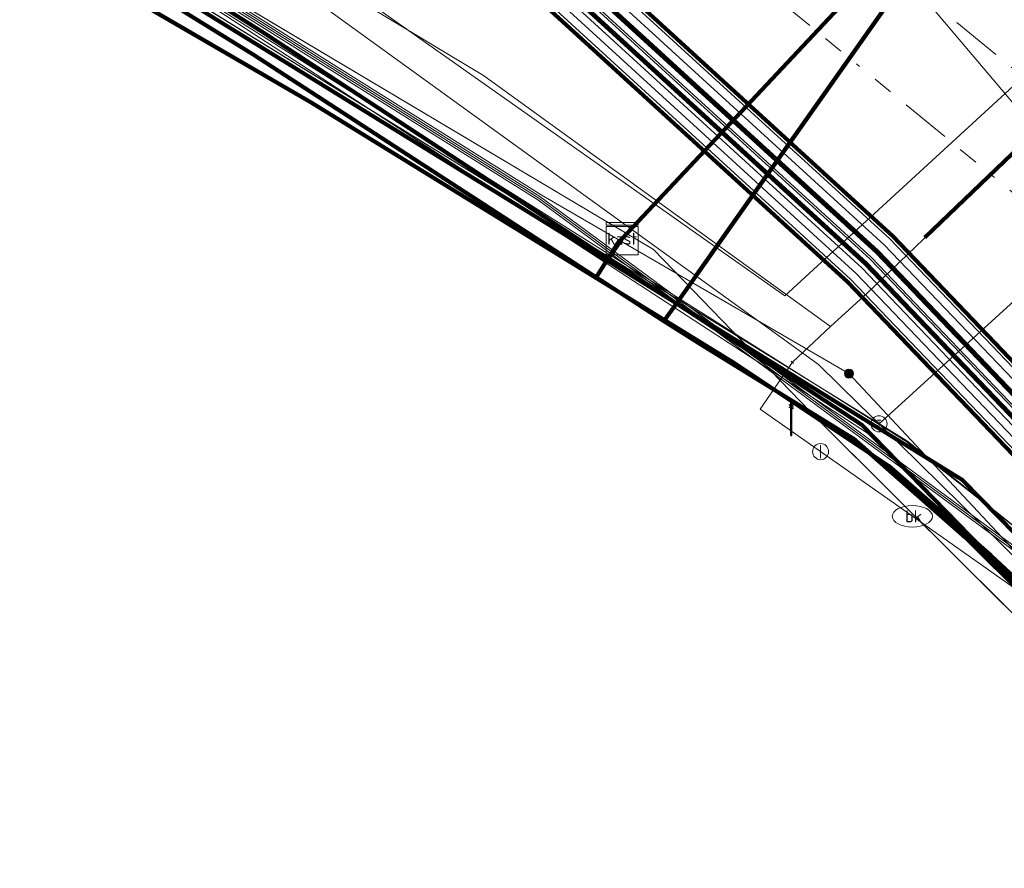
# Model space of a CAD drawing. Header units: metres. Extents: x 153756 to 154348, y 463867 to 464433.
# Tile 45 of 76: x 154035 to 154060, y 464006 to 464027. Entities that reach past the tile are written whole.
import ezdxf
from ezdxf.enums import TextEntityAlignment as Align
from ezdxf.lldxf.tags import DXFTag

# ---------------------------------------------------------------- set-up
doc = ezdxf.new("R2010")
doc.units = ezdxf.units.M
doc.header["$LTSCALE"] = 0.5
doc.linetypes.add('RI-OVERIG-SO', pattern=[17, 5, -2, 2, -2, 0, -2, 2, -2])
doc.layers.get('0').update_dxf_attribs({"linetype": 'CONTINUOUS'})
for name, color, linetype, lineweight in [('B-PV-KL-DATA_COAXKABEL_17_ZIGGO BV-G', 90, 'KL-DATA-SO', 18), ('B-PV-KL-DATA_DUCT_ZIGGO BV-G', 90, 'CONTINUOUS', 100), ('B-PV-KL-DATA_EUROFIBER NEDERLAND BV-G', 90, 'KL-DATA-SO', 18), ('B-PV-KL-DATA_HULPSTUK_KPN BV-S', 90, 'CONTINUOUS', 25), ('B-PV-KL-DATA_HULPSTUK_ZIGGO BV-S', 90, 'CONTINUOUS', 25), ('B-PV-KL-DATA_KABELBED_KPN BV-G', 90, 'CONTINUOUS', 100), ('B-PV-KL-DATA_KABELBED_ZIGGO BV-G', 90, 'CONTINUOUS', 100), ('B-PV-KL-DATA_MANTELBUIS_160_ZIGGO BV-G', 90, 'CONTINUOUS', 100), ('B-PV-KL-DATA_MANTELBUIS_POLYVINYLCHLORIDE PVC_100_KPN BV-G', 90, 'CONTINUOUS', 100), ('B-PV-KL-DATA_REGGEFIBER OPERATOR BV-G', 90, 'KL-DATA-SO', 18), ('B-PV-KL-DATA_STEDIN NETBEHEER BV-G', 90, 'KL-DATA-SO', 18), ('B-PV-KL-ET_HS_50 KV_STEDIN NETBEHEER BV-G', 10, 'KL-HS-SO', 18), ('B-PV-KL-ET_HS_MANTELBUIS_POLYETHYLEEN PE_110_STEDIN NETBEHEER BV-G', 10, 'CONTINUOUS', 100), ('B-PV-KL-ET_HS_MANTELBUIS_POLYETHYLEEN PE_125_STEDIN NETBEHEER BV-G', 10, 'CONTINUOUS', 100), ('B-PV-KL-ET_LS_400 V_STEDIN NETBEHEER BV-G', 190, 'KL-LS-SO', 18), ('B-PV-KL-ET_LS_GEMEENTE AMERSFOORT-S', 190, 'CONTINUOUS', 25), ('B-PV-KL-ET_LS_HULPSTUK_STEDIN NETBEHEER BV-S', 190, 'CONTINUOUS', 25), ('B-PV-KL-ET_LS_MANTELBUIS_POLYETHYLEEN PE_110_STEDIN NETBEHEER BV-G', 190, 'CONTINUOUS', 100), ('B-PV-KL-ET_LS_MANTELBUIS_POLYETHYLEEN PE_125_STEDIN NETBEHEER BV-G', 190, 'CONTINUOUS', 100), ('B-PV-KL-ET_MS_10 KV_STEDIN NETBEHEER BV-G', 130, 'KL-MS-SO', 18), ('B-PV-KL-ET_MS_MANTELBUIS_POLYETHYLEEN PE_110_STEDIN NETBEHEER BV-G', 130, 'CONTINUOUS', 100), ('B-PV-KL-ET_MS_MANTELBUIS_POLYETHYLEEN PE_125_STEDIN NETBEHEER BV-G', 130, 'CONTINUOUS', 100), ('B-PV-KL-GAS_HD_STAAL_324_STEDIN NETBEHEER BV-G', 30, 'KL-GAS_HD-SO', 18), ('B-PV-KL-GAS_LD_GRIJS GIETIJZER_274_STEDIN NETBEHEER BV-G', 50, 'KL-GAS_LD-SO', 18), ('B-PV-KL-GAS_LD_HULPSTUK_STEDIN NETBEHEER BV-S', 50, 'CONTINUOUS', 25), ('B-PV-KL-GAS_LD_POLYVINYLCHLORIDE PVC_250_STEDIN NETBEHEER BV-G', 50, 'KL-GAS_LD-SO', 18), ('B-PV-KL-GAS_LD_POLYVINYLCHLORIDE PVC_315_STEDIN NETBEHEER BV-G', 50, 'KL-GAS_LD-SO', 18), ('B-PV-KL-WATER_160_VITENS-G', 170, 'KL-WATER-SO', 18), ('B-PV-KL-WATER_315_VITENS-G', 170, 'KL-WATER-SO', 18), ('B-PV-KL-WATER_HULPSTUK_VITENS-S', 170, 'CONTINUOUS', 25), ('B-PV-KL-WATER_MANTELBUIS_VITENS-G', 170, 'CONTINUOUS', 100), ('B-PV-KL-WATER_VITENS-S', 170, 'CONTINUOUS', 25), ('B-PV-OG-INFO_STEDIN NETBEHEER BV-G', 7, 'CONTINUOUS', 18), ('B-PV-OG-INFO_WARMTEBEDRIJF EDE-GV', 7, 'CONTINUOUS', 18), ('B-PV-RI-VRIJVERVAL_BETON_1800_GEMEENTE AMERSFOORT-G', 210, 'RI-OVERIG-SO', 18), ('B-PV-RI-VRIJVERVAL_BETON_480_GEMEENTE AMERSFOORT-G', 210, 'RI-OVERIG-SO', 18)]:
    doc.layers.add(name, color=color, linetype=linetype, lineweight=lineweight)
doc.styles.add('NLCS-ISO', font='txt')
tags = doc.linetypes.add('KL-DATA-SO', pattern='A,4,-1,[101,NLCS.SHX,S=0.5,R=0,X=0,Y=0],-1,4,-1,["D",Standard,S=1,R=0,X=-0.25,Y=-0.5],-1.5', length=12.5).pattern_tags.tags
tags[18] = DXFTag(74, 10)
tags = doc.linetypes.add('KL-GAS_HD-SO', pattern='A,4,-1,[69,NLCS.SHX,S=0.5,R=0,X=0,Y=0],-1,4,-1,["H",Standard,S=1,R=0,X=0,Y=-0.5],-2', length=13).pattern_tags.tags
tags[18] = DXFTag(74, 10)
tags = doc.linetypes.add('KL-GAS_LD-SO', pattern='A,4,-1,[69,NLCS.SHX,S=0.5,R=0,X=0,Y=0],-1,4,-1,["L",Standard,S=1,R=0,X=0.25,Y=-0.5],-2', length=13).pattern_tags.tags
tags[18] = DXFTag(74, 10)
tags = doc.linetypes.add('KL-HS-SO', pattern='A,4,-1,[103,NLCS.SHX,S=0.75,R=0,X=0,Y=0],-1,4,-1,["H",Standard,S=1,R=0,X=0,Y=-0.5],-2', length=13).pattern_tags.tags
tags[18] = DXFTag(74, 10)
tags = doc.linetypes.add('KL-LS-SO', pattern='A,4,-1,[103,NLCS.SHX,S=0.75,R=0,X=0,Y=0],-1,4,-1,["L",Standard,S=1,R=0,X=0,Y=-0.5],-2', length=13).pattern_tags.tags
tags[18] = DXFTag(74, 10)
tags = doc.linetypes.add('KL-MS-SO', pattern='A,4,-1,[103,NLCS.SHX,S=0.75,R=0,X=0,Y=0],-1,4,-1,["M",Standard,S=1,R=0,X=0,Y=-0.5],-2', length=13).pattern_tags.tags
tags[18] = DXFTag(74, 10)
doc.linetypes.add('KL-WATER-SO', pattern='A,7,-0.5,[168,NLCS.SHX,S=0.75,R=0,X=0.75,Y=0],-2', length=9.5)

# ---------------------------------------------------------------- blocks, each defined once
blk = doc.blocks.new('SKL-WTB_HULP_T STUK-SO')
at = {"color": 0, "linetype": 'ByBlock', "lineweight": 18}
blk.add_circle((0, 0), 1, dxfattribs=at)
at = {"color": 0, "linetype": 'ByBlock', "lineweight": -2, "style": 'NLCS-ISO'}
blk.add_text('T', height=1, dxfattribs=at).set_placement((0, 0), align=Align.MIDDLE_CENTER)
at = {"color": 0, "linetype": 'ByBlock', "lineweight": 18, "style": 'NLCS-ISO', "flags": 1}
for tag, p in [('TYPE', (1.5, 0)), ('LABEL', (1.5, -1.5)), ('OMSCHRIJVING', (1.5, -3))]:
    blk.add_attdef(tag, p, '', height=1, dxfattribs=at)
blk = doc.blocks.new('SKL-WTB_HULP_MOF-SO')
at = {"linetype": 'ByBlock', "lineweight": 18}
h = blk.add_hatch(color=0, dxfattribs=at)
h.dxf.hatch_style = 1
h.paths.add_polyline_path([(-0.5625, 0, 1), (0.5625, 0, 1)])
at = {"color": 0, "linetype": 'ByBlock', "lineweight": 18}
blk.add_circle((0, 0), 0.5625, dxfattribs=at)
at = {"color": 0, "linetype": 'ByBlock', "lineweight": 18, "style": 'NLCS-ISO', "flags": 1}
for tag, p in [('TYPE', (1.5, 0)), ('LABEL', (1.5, -1.5)), ('OMSCHRIJVING', (1.5, -3))]:
    blk.add_attdef(tag, p, '', height=1, dxfattribs=at)
blk = doc.blocks.new('SKL-WTB_HULP_KAST-SO')
at = {"color": 0, "linetype": 'ByBlock', "lineweight": 18}
for points in [[(-2, 2), (2, 2), (2, 1.68), (-2, 1.68)], [(-2, 1.52), (2, 1.52), (2, -2), (-2, -2)]]:
    blk.add_lwpolyline(points, close=True, dxfattribs=at)
at = {"color": 0, "linetype": 'ByBlock', "lineweight": 18, "style": 'NLCS-ISO'}
blk.add_text('kast', height=1.5, dxfattribs=at).set_placement((0, 0), align=Align.MIDDLE_CENTER)
at = {"color": 0, "linetype": 'ByBlock', "lineweight": 18, "style": 'NLCS-ISO', "flags": 1}
for tag, p in [('TYPE', (2.5, 0)), ('LABEL', (2.5, -1.5)), ('OMSCHRIJVING', (2.5, -3))]:
    blk.add_attdef(tag, p, '', height=1, dxfattribs=at)
blk = doc.blocks.new('SKL-WTB_HULP_AFSLUITER-SO')
at = {"color": 0, "linetype": 'ByBlock', "lineweight": 18}
blk.add_lwpolyline([(0, 0.8), (0, -0.8)], dxfattribs=at)
blk.add_circle((0, 0), 1, dxfattribs=at)
at = {"color": 0, "linetype": 'ByBlock', "lineweight": 18, "style": 'NLCS-ISO', "flags": 1}
for tag, p in [('TYPE', (1.5, 0)), ('LABEL', (1.5, -1.5)), ('OMSCHRIJVING', (1.5, -3))]:
    blk.add_attdef(tag, p, '', height=1, dxfattribs=at)
blk = doc.blocks.new('SKL-WATER_BRANDKRAAN_BRANDPUT-SO')
at = {"color": 0, "linetype": 'ByBlock', "lineweight": 18}
blk.add_ellipse((0, 0), major_axis=(2.5, 0), ratio=0.54, dxfattribs=at)
at = {"color": 0, "linetype": 'ByBlock', "lineweight": 18, "style": 'NLCS-ISO'}
blk.add_text('bk', height=1.5, dxfattribs=at).set_placement((0.16, 0), align=Align.MIDDLE_CENTER)
blk = doc.blocks.new('SKL-WTB_HULP_OVERIG-SO')
at = {"color": 0, "linetype": 'ByBlock', "lineweight": 18}
for points in [[(-0.14, 0.14), (0.14, -0.14)], [(0.14, 0.14), (-0.14, -0.14)]]:
    blk.add_lwpolyline(points, dxfattribs=at)
at = {"color": 0, "linetype": 'ByBlock', "lineweight": 18, "style": 'NLCS-ISO', "flags": 1}
for tag, p in [('TYPE', (1.5, 0)), ('LABEL', (1.5, -1.5)), ('OMSCHRIJVING', (1.5, -3))]:
    blk.add_attdef(tag, p, '', height=1, dxfattribs=at)
blk = doc.blocks.new('SKL-ET_LS_MAST-SO')
for p, q in [((-0.05, 2.07), (0.05, 2.07)), ((-0.05, -2), (0.05, -2))]:
    blk.add_line(p, q)
for points in [[(-0.18, 1.76), (-0.22, 1.76), (-0.22, 1.84), (-0.18, 1.84), (-0.18, 1.79)], [(-0.18, 1.49), (-0.22, 1.49), (-0.22, 1.57), (-0.18, 1.57), (-0.18, 1.52)], [(-0.18, 1.79), (-0.05, 1.79)], [(-0.18, 1.76), (-0.05, 1.76)], [(-0.18, 1.52), (-0.05, 1.52)], [(-0.18, 1.49), (-0.05, 1.49)], [(-0.05, -2), (-0.05, 2.07)], [(0.05, -2), (0.05, 2.07)], [(0.18, 1.92), (0.05, 1.92)], [(0.18, 1.89), (0.05, 1.89)], [(0.18, 1.66), (0.05, 1.66)], [(0.18, 1.63), (0.05, 1.63)], [(0.18, 1.39), (0.05, 1.39)], [(0.18, 1.36), (0.05, 1.36)], [(0.18, 1.89), (0.22, 1.89), (0.22, 1.97), (0.18, 1.97), (0.18, 1.92)], [(0.18, 1.63), (0.22, 1.63), (0.22, 1.71), (0.18, 1.71), (0.18, 1.66)], [(0.18, 1.36), (0.22, 1.36), (0.22, 1.44), (0.18, 1.44), (0.18, 1.39)]]:
    blk.add_lwpolyline(points)

msp = doc.modelspace()

# ---------------------------------------------------------------- linework, layer by layer
at = {"layer": 'B-PV-KL-DATA_COAXKABEL_17_ZIGGO BV-G', "ltscale": 0.5, "flags": 128}
for points in [[(153919.76, 464112.039), (153919.49, 464111.614), (153918.716, 464110.414), (153937.799, 464098.291), (153943.197, 464094.834), (153954.289, 464087.761), (153974.268, 464075.126), (153982.336, 464069.737), (153987.267, 464066.475), (153989.279, 464066.382), (153989.895, 464066.197), (153990.466, 464065.903), (153990.974, 464065.509), (153991.236, 464065.215), (154027.08, 464035.561), (154032.015, 464032.514), (154035.541, 464029.473), (154042.649, 464025.336), (154053.187, 464018.85), (154057.025, 464016.293), (154059.577, 464014.054), (154063.481, 464010.416), (154065.882, 464007.891), (154067.01, 464005.818), (154067.69, 464005.006), (154071.08, 464001.259), (154072.148, 464000.16), (154072.274, 464000), (154076.598, 463994.86), (154077.905, 463993.198), (154086.001, 463982.044), (154089.465, 463977.165), (154095.389, 463968.12), (154100.278, 463959.993), (154102.287, 463956.383), (154102.835, 463955.689), (154102.279, 463955.452)], [(153912.769, 463959.811), (153912.23, 463958.969), (153913.454, 463958.198), (153917.095, 463966.781), (153917.034, 463969.871), (153917.893, 463969.328), (153923.608, 463978.346), (153924.706, 463977.651), (153927.61, 463978.423), (153936.8, 463993.156), (153938.374, 463995.577), (153939.084, 463996.629), (153939.807, 463997.674), (153940.542, 463998.71), (153941.477, 463999.999), (153943.04, 464002.043), (153944.648, 464004.053), (153946.3, 464006.026), (153947.995, 464007.962), (153949.733, 464009.861), (153952.561, 464012.785), (153953.442, 464013.722), (153954.32, 464014.677), (153955.187, 464015.642), (153956.043, 464016.617), (153956.888, 464017.601), (153992.197, 464060.162), (153990.277, 464064.565), (153988.7, 464066.409), (153989.279, 464066.382), (153989.895, 464066.197), (153990.466, 464065.903), (153990.974, 464065.509), (153991.236, 464065.215), (154027.08, 464035.561), (154032.015, 464032.514), (154035.541, 464029.473), (154042.649, 464025.336), (154053.187, 464018.85), (154057.025, 464016.293), (154059.577, 464014.054), (154063.481, 464010.416), (154065.882, 464007.891), (154067.01, 464005.818), (154067.69, 464005.006), (154071.08, 464001.259), (154072.148, 464000.16), (154072.274, 464000), (154076.598, 463994.86), (154077.905, 463993.198), (154086.001, 463982.044), (154089.465, 463977.165), (154095.389, 463968.12), (154100.278, 463959.993), (154102.287, 463956.383), (154102.835, 463955.689), (154102.279, 463955.452)]]:
    msp.add_lwpolyline(points, dxfattribs=at)
at = {"layer": 'B-PV-KL-DATA_DUCT_ZIGGO BV-G', "ltscale": 0.5, "flags": 128}
for points in [[(154063.481, 464010.416), (154059.577, 464014.054), (154057.025, 464016.293), (154053.187, 464018.85), (154042.649, 464025.336), (154035.541, 464029.473), (154032.015, 464032.514), (154027.08, 464035.561), (153991.236, 464065.215), (153990.974, 464065.509), (153990.301, 464065.988), (153983.171, 464072.159), (153981.848, 464073.298), (153981.676, 464073.092), (153975.444, 464076.981), (153973.15, 464077.477), (153973.656, 464078.288), (153971.47, 464079.701), (153926.209, 464108.615)], [(153926.209, 464108.615), (153971.47, 464079.701), (153973.656, 464078.288), (153973.15, 464077.477), (153975.444, 464076.981), (153981.676, 464073.092), (153981.848, 464073.298), (153983.171, 464072.159), (153990.301, 464065.988), (153990.974, 464065.509), (153991.236, 464065.215), (154027.08, 464035.561), (154032.015, 464032.514), (154035.541, 464029.473), (154042.649, 464025.336), (154053.187, 464018.85), (154057.025, 464016.293), (154059.577, 464014.054), (154063.481, 464010.416)], [(154063.481, 464010.416), (154059.577, 464014.054), (154057.025, 464016.293), (154053.187, 464018.85), (154042.649, 464025.336), (154035.541, 464029.473), (154032.015, 464032.514), (154027.08, 464035.561), (153991.236, 464065.215), (153990.974, 464065.509), (153990.301, 464065.988), (153981.87, 464073.285), (153971.47, 464079.701), (153966.46, 464082.938), (153944.243, 464097.04)], [(154063.481, 464010.416), (154059.577, 464014.054), (154057.025, 464016.293), (154053.187, 464018.85), (154042.649, 464025.336), (154035.541, 464029.473), (154032.015, 464032.514), (154027.08, 464035.561), (153991.236, 464065.215), (153990.974, 464065.509), (153990.301, 464065.988), (153981.87, 464073.285), (153971.47, 464079.701), (153966.46, 464082.938), (153944.243, 464097.04)], [(154063.481, 464010.416), (154059.577, 464014.054), (154057.025, 464016.293), (154053.187, 464018.85), (154042.649, 464025.336), (154035.541, 464029.473), (154032.015, 464032.514), (154027.08, 464035.561), (153991.236, 464065.215), (153990.974, 464065.509), (153990.301, 464065.988), (153981.87, 464073.285), (153971.47, 464079.701), (153966.46, 464082.938), (153944.243, 464097.04)], [(154063.481, 464010.416), (154059.577, 464014.054), (154057.025, 464016.293), (154053.187, 464018.85), (154042.649, 464025.336), (154035.541, 464029.473), (154032.015, 464032.514), (154027.08, 464035.561), (153991.236, 464065.215), (153990.974, 464065.509), (153990.301, 464065.988), (153981.87, 464073.285), (153971.47, 464079.701), (153966.46, 464082.938), (153944.243, 464097.04)], [(154063.481, 464010.416), (154059.577, 464014.054), (154057.025, 464016.293), (154053.187, 464018.85), (154042.649, 464025.336), (154035.541, 464029.473), (154032.015, 464032.514), (154027.08, 464035.561), (153991.236, 464065.215), (153990.974, 464065.509), (153990.301, 464065.988), (153981.87, 464073.285), (153971.47, 464079.701), (153966.46, 464082.938), (153944.243, 464097.04)], [(154063.481, 464010.416), (154059.577, 464014.054), (154057.025, 464016.293), (154053.187, 464018.85), (154042.649, 464025.336), (154035.541, 464029.473), (154032.015, 464032.514), (154027.08, 464035.561), (153991.236, 464065.215), (153990.974, 464065.509), (153990.301, 464065.988), (153981.87, 464073.285), (153971.47, 464079.701), (153966.46, 464082.938), (153944.243, 464097.04)], [(154063.481, 464010.416), (154059.577, 464014.054), (154057.025, 464016.293), (154053.187, 464018.85), (154042.649, 464025.336), (154035.541, 464029.473), (154032.015, 464032.514), (154027.08, 464035.561), (153991.236, 464065.215), (153990.974, 464065.509), (153990.301, 464065.988), (153981.87, 464073.285), (153981.848, 464073.298), (153981.676, 464073.092), (153975.444, 464076.981), (153973.15, 464077.477), (153973.656, 464078.288), (153966.46, 464082.938), (153944.243, 464097.04)], [(154063.481, 464010.416), (154059.577, 464014.054), (154057.025, 464016.293), (154053.187, 464018.85), (154042.649, 464025.336), (154035.541, 464029.473), (154032.015, 464032.514), (154027.08, 464035.561), (153991.236, 464065.215), (153990.974, 464065.509), (153990.301, 464065.988), (153981.87, 464073.285), (153971.47, 464079.701), (153966.46, 464082.938), (153944.243, 464097.04)], [(154063.481, 464010.416), (154059.577, 464014.054), (154057.025, 464016.293), (154053.187, 464018.85), (154042.649, 464025.336), (154035.541, 464029.473), (154032.015, 464032.514), (154027.08, 464035.561), (153991.236, 464065.215), (153990.974, 464065.509), (153990.301, 464065.988), (153981.87, 464073.285), (153971.47, 464079.701), (153966.46, 464082.938), (153944.243, 464097.04)], [(154063.481, 464010.416), (154059.577, 464014.054), (154057.025, 464016.293), (154053.187, 464018.85), (154042.649, 464025.336), (154035.541, 464029.473), (154032.015, 464032.514), (154027.08, 464035.561), (153991.236, 464065.215), (153990.974, 464065.509), (153990.301, 464065.988), (153981.87, 464073.285), (153971.47, 464079.701), (153966.46, 464082.938), (153944.243, 464097.04)], [(154063.481, 464010.416), (154059.577, 464014.054), (154057.025, 464016.293), (154053.187, 464018.85), (154042.649, 464025.336), (154035.541, 464029.473), (154032.015, 464032.514), (154027.08, 464035.561), (153991.236, 464065.215), (153990.974, 464065.509), (153990.301, 464065.988), (153981.87, 464073.285), (153971.47, 464079.701), (153966.46, 464082.938), (153944.243, 464097.04)], [(154063.481, 464010.416), (154059.577, 464014.054), (154057.025, 464016.293), (154053.187, 464018.85), (154042.649, 464025.336), (154035.541, 464029.473), (154032.015, 464032.514), (154027.08, 464035.561), (153991.236, 464065.215), (153990.974, 464065.509), (153990.301, 464065.988), (153981.87, 464073.285), (153981.848, 464073.298), (153981.676, 464073.092), (153975.444, 464076.981), (153973.15, 464077.477), (153973.656, 464078.288), (153966.46, 464082.938), (153944.243, 464097.04)], [(153973.272, 464077.672), (153973.15, 464077.477), (153975.444, 464076.981), (153983.171, 464072.159), (153990.301, 464065.988), (153990.974, 464065.509), (153991.236, 464065.215), (154027.08, 464035.561), (154032.015, 464032.514), (154035.541, 464029.473), (154042.649, 464025.336), (154053.187, 464018.85), (154057.025, 464016.293), (154059.577, 464014.054), (154063.481, 464010.416)], [(154050.012, 464021.406), (154049.738, 464020.973), (154042.649, 464025.336), (154035.541, 464029.473), (154032.015, 464032.514), (154027.08, 464035.561), (153991.236, 464065.215), (153990.974, 464065.509), (153990.301, 464065.988), (153983.171, 464072.159), (153981.848, 464073.298), (153981.676, 464073.092), (153975.444, 464076.981), (153973.15, 464077.477), (153973.272, 464077.672)], [(154063.481, 464010.416), (154059.577, 464014.054), (154057.025, 464016.293), (154053.187, 464018.85), (154042.649, 464025.336), (154035.541, 464029.473), (154032.015, 464032.514), (154027.08, 464035.561), (153991.236, 464065.215), (153990.974, 464065.509), (153990.301, 464065.988), (153981.87, 464073.285), (153981.848, 464073.298), (153981.676, 464073.092), (153975.444, 464076.981), (153973.15, 464077.477), (153973.272, 464077.672)], [(154050.012, 464021.406), (154050.017, 464021.403), (154050.279, 464021.828), (154077.865, 464051.212), (154078.913, 464048.823), (154079.427, 464048.748), (154098.125, 464067.798), (154097.84, 464068.077)], [(154102.287, 463956.383), (154100.278, 463959.993), (154095.389, 463968.12), (154089.465, 463977.165), (154077.905, 463993.198), (154076.598, 463994.86), (154072.148, 464000.16), (154071.08, 464001.259), (154067.01, 464005.818), (154065.882, 464007.891), (154063.481, 464010.416), (154059.577, 464014.054), (154057.025, 464016.293), (154053.187, 464018.85), (154042.649, 464025.336), (154036.464, 464028.936)]]:
    msp.add_lwpolyline(points, dxfattribs=at)
at = {"layer": 'B-PV-KL-DATA_EUROFIBER NEDERLAND BV-G', "ltscale": 0.5, "flags": 128}
for points in [[(153867.055, 464146.557), (153884.7, 464135.5), (153888.9, 464132.8), (153917.1, 464115.1), (153944.3, 464097.3), (153967.4, 464083.2), (153971.7, 464080.5), (153972.65, 464079.96), (153972.59, 464077.67), (153973.11, 464077.36), (153973.62, 464077.05), (153975.55, 464078.18), (153977.2, 464077.2), (153981.4, 464074.6), (153988.6, 464070), (153993.1, 464065.9), (154000, 464059.3), (154019.3, 464040.9), (154026.2, 464036.6), (154030.8, 464033.7), (154039.3, 464028.3), (154056.5, 464017.1), (154069.8, 464003.9), (154072.9, 464000), (154076.1, 463996.1), (154084.6, 463984.2), (154086.6, 463981.4), (154088.6, 463978.6), (154090.6, 463975.8), (154092.5, 463972.9), (154094.3, 463970), (154094.4, 463970), (154101.2, 463958.6), (154104.8, 463951.6), (154104.7, 463951.6), (154105.2, 463950.8), (154107.6, 463946.1), (154109.7, 463941.8), (154109.9, 463941.4), (154113.8, 463933.2), (154119.9, 463920.6), (154124.385, 463911.354)], [(153973.105, 464077.359), (153973.617, 464077.046), (153975.555, 464078.18), (153977.2, 464077.2), (153981.4, 464074.6), (153988.6, 464070), (153993.1, 464065.9), (154000, 464059.3), (154019.3, 464040.9), (154026.2, 464036.6), (154030.8, 464033.7), (154039.3, 464028.3), (154056.5, 464017.1), (154069.8, 464003.9), (154072.9, 464000), (154076.1, 463996.1), (154084.6, 463984.2), (154086.6, 463981.4), (154088.6, 463978.6), (154090.6, 463975.8), (154092.5, 463972.9), (154094.3, 463970), (154094.4, 463970), (154101.2, 463958.6), (154104.8, 463951.6), (154104.7, 463951.6), (154105.2, 463950.8), (154107.6, 463946.1), (154109.7, 463941.8), (154109.9, 463941.4), (154113.8, 463933.2), (154119.9, 463920.6), (154124.385, 463911.353)], [(153973.11, 464077.36), (153973.62, 464077.05), (153975.55, 464078.18), (153977.2, 464077.2), (153981.4, 464074.6), (153988.6, 464070), (153993.1, 464065.9), (154000, 464059.3), (154019.3, 464040.9), (154026.2, 464036.6), (154030.8, 464033.7), (154039.3, 464028.3), (154056.5, 464017.1), (154069.8, 464003.9), (154072.9, 464000), (154076.1, 463996.1), (154084.6, 463984.2), (154086.6, 463981.4), (154088.6, 463978.6), (154090.6, 463975.8), (154092.5, 463972.9), (154094.3, 463970), (154094.4, 463970), (154101.2, 463958.6), (154104.8, 463951.6), (154104.7, 463951.6), (154105.2, 463950.8), (154107.6, 463946.1), (154109.7, 463941.8), (154109.9, 463941.4), (154113.8, 463933.2), (154119.9, 463920.6), (154124.385, 463911.354)], [(153973.11, 464077.36), (153973.62, 464077.05), (153974.78, 464077.73), (153982.04, 464072.95), (153985.75, 464070.64), (153986.61, 464069.61), (153987.24, 464068.25), (153986.58, 464066.63), (153983.59, 464063.01), (153981.37, 464060.36), (153991, 464058.6), (154031.1, 464033.2), (154057.5, 464016.9), (154063.9, 464011.8), (154071.1, 464005), (154076.7, 463999), (154080.5, 463993.4), (154083, 463988.7), (154097.1, 463967.8), (154108.9, 463947.1), (154111.48, 463941.51), (154105.38, 463938.52), (154097.02, 463934.35), (154077.461, 463926.031)], [(154125.205, 463912.874), (154111.48, 463941.51), (154108.9, 463947.1), (154097.1, 463967.8), (154083, 463988.7), (154080.5, 463993.4), (154076.7, 463999), (154071.1, 464005), (154063.9, 464011.8), (154057.5, 464016.9), (154031.1, 464033.2), (153991, 464058.6), (153981.37, 464060.36), (153983.59, 464063.01), (153986.58, 464066.63), (153987.24, 464068.25), (153986.61, 464069.61), (153985.75, 464070.64), (153982.04, 464072.95), (153974.78, 464077.73), (153973.62, 464077.05), (153973.11, 464077.36)], [(154125.205, 463912.874), (154111.48, 463941.51), (154108.9, 463947.1), (154097.1, 463967.8), (154083, 463988.7), (154080.5, 463993.4), (154076.7, 463999), (154071.1, 464005), (154063.9, 464011.8), (154057.5, 464016.9), (154039.23, 464028.18), (154032.267, 464032.481), (154032.027, 464032.421)], [(154111.484, 463941.51), (154108.9, 463947.1), (154097.1, 463967.8), (154083, 463988.7), (154080.5, 463993.4), (154076.7, 463999), (154071.1, 464005), (154063.9, 464011.8), (154057.5, 464016.9), (154032.267, 464032.481), (154032.027, 464032.421)]]:
    msp.add_lwpolyline(points, dxfattribs=at)
at = {"layer": 'B-PV-KL-DATA_KABELBED_KPN BV-G', "ltscale": 0.5, "flags": 128}
for points in [[(154051.431, 464019.897), (154051.742, 464020.337), (154075.888, 464054.555)], [(154069.249, 464045.148), (154052.24, 464021.043)], [(154026.281, 464035.734), (154026.373, 464035.696), (154026.508, 464035.613), (154030.381, 464033.226), (154041.202, 464026.535), (154051.431, 464019.897)], [(154063.53, 464009.941), (154056.359, 464017.308), (154051.742, 464020.337), (154041.52, 464027.043), (154035.854, 464030.625)], [(154051.431, 464019.897), (154052.352, 464019.313), (154056.144, 464016.972), (154058.946, 464014.507), (154063.53, 464009.941)]]:
    msp.add_lwpolyline(points, dxfattribs=at)
at = {"layer": 'B-PV-KL-DATA_KABELBED_ZIGGO BV-G', "ltscale": 0.5, "flags": 128}
for points in [[(154050.392, 464021.949), (154077.508, 464050.832)], [(154050.012, 464021.406), (154032.015, 464032.514)], [(154037.655, 464028.242), (154039.214, 464027.335)], [(154039.214, 464027.335), (154042.649, 464025.336), (154049.738, 464020.973)], [(154050.017, 464021.403), (154050.392, 464021.949)], [(154050.012, 464021.406), (154049.738, 464020.973)], [(154051.761, 464020.326), (154050.017, 464021.403)], [(154049.738, 464020.973), (154051.395, 464019.953)], [(154069.078, 464004.05), (154063.321, 464011.398), (154058.86, 464015.945), (154051.761, 464020.326)], [(154051.395, 464019.953), (154053.187, 464018.85), (154057.025, 464016.293), (154059.577, 464014.054), (154062.199, 464011.61)]]:
    msp.add_lwpolyline(points, dxfattribs=at)
at = {"layer": 'B-PV-KL-DATA_MANTELBUIS_160_ZIGGO BV-G', "ltscale": 0.5, "flags": 128}
msp.add_lwpolyline([(154050.392, 464021.949), (154077.508, 464050.832)], dxfattribs=at)
at = {"layer": 'B-PV-KL-DATA_MANTELBUIS_POLYVINYLCHLORIDE PVC_100_KPN BV-G', "ltscale": 0.5, "flags": 128}
msp.add_lwpolyline([(154069.249, 464045.148), (154052.24, 464021.043)], dxfattribs=at)
msp.add_lwpolyline([(154069.249, 464045.148), (154052.24, 464021.043)], dxfattribs=at)
at = {"layer": 'B-PV-KL-DATA_REGGEFIBER OPERATOR BV-G', "ltscale": 0.5, "flags": 128}
for points in [[(154125.098, 463912.675), (154122.563, 463918.029), (154119.406, 463924.647), (154116.75, 463930.099), (154108.853, 463947.11), (154102.064, 463959.103), (154097.061, 463967.786), (154090.856, 463977.514), (154086.551, 463983.59), (154083.032, 463988.74), (154081.617, 463991.401), (154080.512, 463993.435), (154078.763, 463995.995), (154076.679, 463999.015), (154074.146, 464001.943), (154068.52, 464007.606), (154063.917, 464011.811), (154057.468, 464016.892), (154031.661, 464033.154), (154031.09, 464033.241), (153991.046, 464058.603), (153987.323, 464054.011), (153979.687, 464044.705), (153966.502, 464028.783), (153958.02, 464018.555), (153954.347, 464014.285), (153950.258, 464010.028), (153944.913, 464004.099), (153939.841, 463997.392), (153935.746, 463990.97), (153932.394, 463984.423), (153930.294, 463982.232), (153930.145, 463980.64), (153913.321, 463958.985), (153912.962, 463958.476), (153909.74, 463953.762), (153898.931, 463937.065), (153888.865, 463921.119), (153882.146, 463910.53), (153876.328, 463900.917), (153876.526, 463899.526), (153875.952, 463898.534), (153875.691, 463898.118), (153872.253, 463892.456)], [(154125.098, 463912.675), (154122.563, 463918.029), (154119.388, 463924.685), (154116.75, 463930.099), (154108.853, 463947.11), (154102.064, 463959.103), (154097.061, 463967.786), (154090.856, 463977.514), (154086.551, 463983.59), (154083.032, 463988.74), (154081.617, 463991.401), (154080.512, 463993.435), (154078.763, 463995.995), (154076.679, 463999.015), (154074.146, 464001.943), (154068.52, 464007.606), (154063.917, 464011.811), (154057.468, 464016.892), (154031.661, 464033.154), (154031.09, 464033.241), (153991.046, 464058.603), (153987.323, 464054.011), (153979.687, 464044.705), (153966.502, 464028.783), (153958.02, 464018.555), (153954.347, 464014.285), (153950.258, 464010.028), (153944.913, 464004.099), (153939.841, 463997.392), (153935.746, 463990.97), (153931.864, 463984.749), (153930.294, 463982.232), (153930.145, 463980.64), (153913.321, 463958.985), (153912.962, 463958.476), (153909.74, 463953.762), (153898.931, 463937.065), (153888.865, 463921.119), (153882.146, 463910.53), (153876.328, 463900.917), (153876.526, 463899.526), (153875.952, 463898.534), (153875.691, 463898.118), (153872.253, 463892.456)]]:
    msp.add_lwpolyline(points, dxfattribs=at)
at = {"layer": 'B-PV-KL-DATA_STEDIN NETBEHEER BV-G', "ltscale": 0.5, "flags": 128}
for points in [[(153868.933, 464149.518), (153871.207, 464148.082), (153992.997, 464071.272), (154018.009, 464054.721), (154032.252, 464043.728), (154056.605, 464021.476), (154060.747, 464017.144), (154072.629, 464003.712), (154091.833, 463977.529), (154096.909, 463969.797), (154106.625, 463953.097), (154119.665, 463926.186), (154125.852, 463914.072)], [(154085.278, 463984.48), (154083.964, 463986.272), (154082.618, 463988.072), (154080.792, 463990.47), (154078.94, 463992.849), (154076.262, 463996.215), (154075.432, 463997.199), (154074.576, 463998.159), (154073.694, 463999.096), (154072.796, 464000), (154055.312, 464017.391), (154051.169, 464021.676), (154035.765, 464030.852)]]:
    msp.add_lwpolyline(points, dxfattribs=at)
at = {"layer": 'B-PV-KL-ET_HS_50 KV_STEDIN NETBEHEER BV-G', "ltscale": 0.5, "flags": 128}
for points in [[(153869.175, 464149.898), (153871.447, 464148.463), (153993.242, 464071.65), (154018.27, 464055.087), (154032.542, 464044.073), (154056.92, 464021.798), (154061.078, 464017.448), (154072.978, 464003.995), (154092.416, 463977.917), (154097.505, 463970.163), (154106.894, 463953.231), (154119.977, 463926.343), (154126.053, 463914.445)], [(153869.282, 464150.067), (153871.554, 464148.632), (153993.351, 464071.818), (154018.386, 464055.25), (154032.671, 464044.226), (154057.06, 464021.941), (154061.225, 464017.583), (154073.133, 464004.121), (154092.583, 463978.027), (154097.676, 463970.267), (154107.069, 463953.328), (154120.156, 463926.432), (154126.169, 463914.659)], [(154125.88, 463914.125), (154119.709, 463926.209), (154106.626, 463953.097), (154097.251, 463970.004), (154092.16, 463977.76), (154072.745, 464003.806), (154060.857, 464017.245), (154056.71, 464021.583), (154032.349, 464043.843), (154018.096, 464054.843), (153993.079, 464071.398), (153871.287, 464148.209), (153869.014, 464149.645)], [(153869.067, 464149.729), (153871.34, 464148.294), (153993.133, 464071.482), (154018.154, 464054.924), (154032.413, 464043.92), (154056.78, 464021.655), (154060.931, 464017.313), (154072.823, 464003.869), (154092.249, 463977.807), (154097.334, 463970.059), (154106.719, 463953.134), (154119.798, 463926.254), (154125.938, 463914.231)], [(153868.907, 464149.476), (153871.18, 464148.04), (153992.97, 464071.23), (154017.98, 464054.68), (154032.22, 464043.69), (154056.57, 464021.44), (154060.71, 464017.11), (154072.59, 464003.68), (154092, 463977.64), (154097.08, 463969.9), (154106.446, 463953.009), (154119.53, 463926.12), (154125.765, 463913.911)], [(153868.746, 464149.222), (153871.02, 464147.786), (153992.807, 464070.978), (154017.806, 464054.436), (154032.027, 464043.46), (154056.36, 464021.225), (154060.489, 464016.907), (154072.357, 464003.491), (154091.751, 463977.473), (154093.123, 463975.383), (154093.63, 463974.519), (154094.642, 463972.976), (154095.239, 463972.159), (154096.824, 463969.744), (154100.257, 463963.553), (154100.7, 463962.65), (154101.148, 463961.843)], [(154125.65, 463913.697), (154119.351, 463926.031), (154106.266, 463952.921), (154096.909, 463969.796), (154091.84, 463977.52), (154072.435, 464003.554), (154060.563, 464016.975), (154056.43, 464021.297), (154032.091, 464043.537), (154017.864, 464054.517), (153992.861, 464071.062), (153871.073, 464147.871), (153868.799, 464149.307)], [(153868.639, 464149.053), (153870.913, 464147.617), (153992.698, 464070.81), (154017.69, 464054.273), (154031.898, 464043.307), (154056.22, 464021.082), (154060.342, 464016.772), (154072.202, 464003.365), (154091.584, 463977.363), (154094.011, 463973.666)], [(153868.531, 464148.885), (153870.806, 464147.448), (153992.589, 464070.642), (154017.574, 464054.11), (154031.769, 464043.154), (154056.08, 464020.939), (154060.195, 464016.637), (154072.047, 464003.239), (154091.417, 463977.253), (154092.789, 463975.163), (154093.379, 463974.355), (154094.392, 463972.812), (154094.893, 463971.957), (154096.488, 463969.527), (154099.911, 463963.351), (154100.438, 463962.505), (154101.333, 463960.891), (154101.774, 463959.992), (154105.823, 463952.689), (154118.905, 463925.807), (154125.362, 463913.163)]]:
    msp.add_lwpolyline(points, dxfattribs=at)
at = {"layer": 'B-PV-KL-ET_HS_MANTELBUIS_POLYETHYLEEN PE_110_STEDIN NETBEHEER BV-G', "ltscale": 0.5, "flags": 128}
for points in [[(154091.994, 463977.647), (154072.785, 464003.838), (154060.894, 464017.279), (154056.745, 464021.619), (154032.381, 464043.881), (154018.125, 464054.884), (153993.106, 464071.44), (153871.314, 464148.251), (153869.041, 464149.687)], [(153868.826, 464149.349), (153871.1, 464147.913), (153992.888, 464071.104), (154017.893, 464054.558), (154032.123, 464043.575), (154056.465, 464021.333), (154060.6, 464017.009), (154072.473, 464003.586), (154091.672, 463977.411), (154091.994, 463977.647)]]:
    msp.add_lwpolyline(points, dxfattribs=at)
at = {"layer": 'B-PV-KL-ET_HS_MANTELBUIS_POLYETHYLEEN PE_125_STEDIN NETBEHEER BV-G', "ltscale": 0.5, "flags": 128}
msp.add_lwpolyline([(153868.478, 464148.8), (153870.753, 464147.363), (153992.536, 464070.558), (154017.514, 464054.029), (154031.705, 464043.077), (154056.01, 464020.868), (154060.121, 464016.568), (154071.969, 464003.175), (154091.359, 463977.162), (154092.641, 463978.118), (154073.211, 464004.185), (154061.299, 464017.652), (154057.13, 464022.012), (154032.735, 464044.303), (154018.446, 464055.331), (153993.404, 464071.902), (153871.607, 464148.717), (153869.335, 464150.152)], dxfattribs=at)
at = {"layer": 'B-PV-KL-ET_LS_400 V_STEDIN NETBEHEER BV-G', "ltscale": 0.5, "flags": 128}
for points in [[(154070.614, 463959.556), (154071.078, 463959.267), (154072.191, 463961.045), (154068.473, 463963.373), (154083.965, 463988.217), (154084.004, 463988.319), (154084.02, 463988.425), (154084.016, 463988.532), (154083.99, 463988.637), (154083.944, 463988.734), (154081.947, 463991.36), (154080.085, 463993.75), (154078.143, 463996.193), (154075.219, 464000), (154074.703, 464000.609), (154072.7, 464002.878), (154070.819, 464004.901), (154068.972, 464006.796), (154067.83, 464007.927), (154066.693, 464009.021), (154062.333, 464012.684), (154048.343, 464022.994), (154035.215, 464031.24), (154027.583, 464035.616), (154027.384, 464035.704), (154027.149, 464035.777), (154026.882, 464035.842), (154026.331, 464035.944), (154025.775, 464036.014), (154025.216, 464036.05), (154024.655, 464036.053), (154023.628, 464035.972), (154022.615, 464035.778), (154021.63, 464035.473), (154020.683, 464035.063), (154019.787, 464034.552), (154019.306, 464034.219), (154018.847, 464033.857), (154018.411, 464033.467), (154017.999, 464033.052), (154017.615, 464032.612), (154013.613, 464028.419), (154010.358, 464024.915), (154007.153, 464021.367), (154002.152, 464015.661), (154000, 464013.112), (153999.439, 464012.409)], [(154001.997, 464012.456), (154001.923, 464012.814), (154001.853, 464013.469), (154001.847, 464014.127), (154001.905, 464014.784), (154001.984, 464015.128), (154002.069, 464015.351), (154002.168, 464015.544), (154002.333, 464015.787), (154007.19, 464021.334), (154010.395, 464024.881), (154013.649, 464028.385), (154017.653, 464032.579), (154018.036, 464033.018), (154018.445, 464033.431), (154018.879, 464033.819), (154019.336, 464034.179), (154019.814, 464034.51), (154020.705, 464035.018), (154021.647, 464035.426), (154022.627, 464035.729), (154023.635, 464035.922), (154024.657, 464036.003), (154025.214, 464036), (154025.77, 464035.964), (154026.323, 464035.895), (154027.136, 464035.729), (154027.469, 464035.614), (154035.189, 464031.197), (154048.315, 464022.953), (154062.306, 464012.642), (154066.637, 464009.003), (154067.218, 464008.449), (154068.937, 464006.761), (154070.145, 464005.531), (154071.415, 464004.198), (154073.169, 464002.282), (154074.17, 464001.148), (154075.156, 464000), (154078.161, 463996.09), (154080.046, 463993.719), (154081.907, 463991.329), (154083.901, 463988.708), (154083.965, 463988.53), (154083.958, 463988.341), (154083.926, 463988.251), (154068.404, 463963.357), (154072.122, 463961.029), (154071.062, 463959.336), (154070.641, 463959.599)], [(154002.045, 464012.466), (154001.972, 464012.822), (154001.903, 464013.472), (154001.897, 464014.125), (154001.955, 464014.777), (154002.032, 464015.113), (154002.115, 464015.331), (154002.211, 464015.519), (154002.372, 464015.756), (154007.227, 464021.301), (154010.432, 464024.847), (154013.685, 464028.351), (154017.691, 464032.546), (154018.073, 464032.984), (154018.479, 464033.395), (154018.911, 464033.781), (154019.366, 464034.139), (154019.841, 464034.468), (154020.727, 464034.973), (154021.664, 464035.379), (154022.639, 464035.68), (154023.642, 464035.872), (154024.659, 464035.953), (154025.212, 464035.95), (154025.765, 464035.914), (154026.315, 464035.846), (154027.123, 464035.681), (154027.494, 464035.548), (154035.163, 464031.154), (154048.287, 464022.912), (154062.279, 464012.6), (154066.614, 464008.957), (154068.333, 464007.292), (154070.109, 464005.496), (154071.379, 464004.164), (154073.132, 464002.249), (154075.093, 464000), (154078.122, 463996.059), (154080.007, 463993.688), (154081.867, 463991.298), (154083.826, 463988.729), (154083.902, 463988.585), (154083.918, 463988.505), (154083.907, 463988.344), (154083.878, 463988.267), (154068.336, 463963.341), (154072.053, 463961.013), (154071.046, 463959.405), (154070.667, 463959.641)], [(154029.299, 464034.692), (154035.24, 464031.283), (154048.371, 464023.036), (154056.04, 464018.588)], [(154109.957, 463943.906), (154107.367, 463948.832), (154107.124, 463949.079), (154099.122, 463964.175), (154097.657, 463966.732), (154096.359, 463968.894), (154093.393, 463973.489), (154090.231, 463977.951), (154086.877, 463982.272), (154083.44, 463987.01), (154078.544, 463993.81), (154073.412, 464000), (154056.04, 464018.588)]]:
    msp.add_lwpolyline(points, dxfattribs=at)
at = {"layer": 'B-PV-KL-ET_LS_MANTELBUIS_POLYETHYLEEN PE_110_STEDIN NETBEHEER BV-G', "ltscale": 0.5, "flags": 128}
for points in [[(154091.994, 463977.647), (154072.785, 464003.838), (154060.894, 464017.279), (154056.745, 464021.619), (154032.381, 464043.881), (154018.125, 464054.884), (153993.106, 464071.44), (153871.314, 464148.251), (153869.041, 464149.687)], [(153868.826, 464149.349), (153871.1, 464147.913), (153992.888, 464071.104), (154017.893, 464054.558), (154032.123, 464043.575), (154056.465, 464021.333), (154060.6, 464017.009), (154072.473, 464003.586), (154091.672, 463977.411), (154091.994, 463977.647)]]:
    msp.add_lwpolyline(points, dxfattribs=at)
at = {"layer": 'B-PV-KL-ET_LS_MANTELBUIS_POLYETHYLEEN PE_125_STEDIN NETBEHEER BV-G', "ltscale": 0.5, "flags": 128}
msp.add_lwpolyline([(153868.478, 464148.8), (153870.753, 464147.363), (153992.536, 464070.558), (154017.514, 464054.029), (154031.705, 464043.077), (154056.01, 464020.868), (154060.121, 464016.568), (154071.969, 464003.175), (154091.359, 463977.162), (154092.641, 463978.118), (154073.211, 464004.185), (154061.299, 464017.652), (154057.13, 464022.012), (154032.735, 464044.303), (154018.446, 464055.331), (153993.404, 464071.902), (153871.607, 464148.717), (153869.335, 464150.152)], dxfattribs=at)
at = {"layer": 'B-PV-KL-ET_MS_10 KV_STEDIN NETBEHEER BV-G', "ltscale": 0.5, "flags": 128}
msp.add_lwpolyline([(154081.201, 463989.932), (154078.94, 463992.849), (154076.262, 463996.215), (154075.432, 463997.199), (154074.576, 463998.159), (154073.694, 463999.096), (154055.312, 464017.391), (154051.169, 464021.676), (154036.453, 464030.442)], dxfattribs=at)
at = {"layer": 'B-PV-KL-ET_MS_MANTELBUIS_POLYETHYLEEN PE_110_STEDIN NETBEHEER BV-G', "ltscale": 0.5, "flags": 128}
for points in [[(154091.994, 463977.647), (154072.785, 464003.838), (154060.894, 464017.279), (154056.745, 464021.619), (154032.381, 464043.881), (154018.125, 464054.884), (153993.106, 464071.44), (153871.314, 464148.251), (153869.041, 464149.687)], [(153868.826, 464149.349), (153871.1, 464147.913), (153992.888, 464071.104), (154017.893, 464054.558), (154032.123, 464043.575), (154056.465, 464021.333), (154060.6, 464017.009), (154072.473, 464003.586), (154091.672, 463977.411), (154091.994, 463977.647)]]:
    msp.add_lwpolyline(points, dxfattribs=at)
at = {"layer": 'B-PV-KL-ET_MS_MANTELBUIS_POLYETHYLEEN PE_125_STEDIN NETBEHEER BV-G', "ltscale": 0.5, "flags": 128}
msp.add_lwpolyline([(153868.478, 464148.8), (153870.753, 464147.363), (153992.536, 464070.558), (154017.514, 464054.029), (154031.705, 464043.077), (154056.01, 464020.868), (154060.121, 464016.568), (154071.969, 464003.175), (154091.359, 463977.162), (154092.641, 463978.118), (154073.211, 464004.185), (154061.299, 464017.652), (154057.13, 464022.012), (154032.735, 464044.303), (154018.446, 464055.331), (153993.404, 464071.902), (153871.607, 464148.717), (153869.335, 464150.152)], dxfattribs=at)
at = {"layer": 'B-PV-KL-GAS_HD_STAAL_324_STEDIN NETBEHEER BV-G', "ltscale": 0.5, "flags": 128}
msp.add_lwpolyline([(153910.192, 463951.737), (153910.812, 463952.723), (153942.432, 463931.832), (153971.87, 463976.56), (153986.849, 464000), (153991.576, 464007.81), (153992.745, 464009.533), (153993.952, 464011.228), (153995.197, 464012.896), (153996.478, 464014.537), (153997.795, 464016.147), (154000, 464018.713), (154005.011, 464024.445), (154006.986, 464026.633), (154009.813, 464029.704), (154011.229, 464031.214), (154013.96, 464034.078), (154017.322, 464037.523), (154027.047, 464039.846), (154054.446, 464020.528), (154074.469, 464038.921)], dxfattribs=at)
at = {"layer": 'B-PV-KL-GAS_LD_GRIJS GIETIJZER_274_STEDIN NETBEHEER BV-G', "ltscale": 0.5, "flags": 128}
msp.add_lwpolyline([(154057.288, 464016.844), (154060.892, 464013.298), (154065.997, 464013.311), (154078.584, 464000), (154088, 463987.273), (154091.699, 463982.088), (154096.555, 463974.831), (154099.35, 463970.317), (154100.535, 463968.314)], dxfattribs=at)
at = {"layer": 'B-PV-KL-GAS_LD_POLYVINYLCHLORIDE PVC_250_STEDIN NETBEHEER BV-G', "ltscale": 0.5, "flags": 128}
msp.add_lwpolyline([(154016.251, 464035.692), (154017.584, 464037.071), (154026.943, 464039.307), (154055.285, 464018.815), (154056.29, 464017.826)], dxfattribs=at)
at = {"layer": 'B-PV-KL-GAS_LD_POLYVINYLCHLORIDE PVC_315_STEDIN NETBEHEER BV-G', "ltscale": 0.5, "flags": 128}
for points in [[(154056.789, 464017.335), (154074.822, 464033.774)], [(154056.29, 464017.826), (154056.789, 464017.335)], [(154056.789, 464017.335), (154057.288, 464016.844)]]:
    msp.add_lwpolyline(points, dxfattribs=at)
at = {"layer": 'B-PV-KL-WATER_160_VITENS-G', "ltscale": 0.5, "flags": 128}
for points in [[(154055.333, 464016.643), (154053.83, 464017.701), (154054.632, 464018.868)], [(154057.619, 464015.032), (154055.333, 464016.643)], [(154069.731, 464009.039), (154067.746, 464010.842), (154063.588, 464010.828), (154057.619, 464015.032)]]:
    msp.add_lwpolyline(points, dxfattribs=at)
at = {"layer": 'B-PV-KL-WATER_315_VITENS-G', "ltscale": 0.5, "flags": 128}
for points in [[(154017.213, 464037.652), (154017.908, 464038.403), (154026.888, 464038.063), (154046.938, 464026.008), (154055.58, 464019.757)], [(154071.228, 464034.725), (154056.502, 464020.597), (154055.58, 464019.757)], [(154055.58, 464019.757), (154054.632, 464018.868)]]:
    msp.add_lwpolyline(points, dxfattribs=at)
at = {"layer": 'B-PV-KL-WATER_MANTELBUIS_VITENS-G', "ltscale": 0.5, "flags": 128}
msp.add_lwpolyline([(154070.794, 464034.309), (154057.93, 464021.979)], dxfattribs=at)
at = {"layer": 'B-PV-OG-INFO_STEDIN NETBEHEER BV-G', "ltscale": 0.5, "flags": 128}
for points in [[(153868.478, 464148.8), (153870.753, 464147.363), (153992.536, 464070.558), (154017.514, 464054.029), (154031.705, 464043.077), (154056.01, 464020.868), (154060.121, 464016.568), (154071.969, 464003.175), (154091.359, 463977.162), (154092.641, 463978.118), (154073.211, 464004.185), (154061.299, 464017.652), (154057.13, 464022.012), (154032.735, 464044.303), (154018.446, 464055.331), (153993.404, 464071.902), (153871.607, 464148.717), (153869.335, 464150.152)], [(153868.478, 464148.8), (153870.753, 464147.363), (153992.536, 464070.558), (154017.514, 464054.029), (154031.705, 464043.077), (154056.01, 464020.868), (154060.121, 464016.568), (154071.969, 464003.175), (154091.359, 463977.162), (154092.641, 463978.118), (154073.211, 464004.185), (154061.299, 464017.652), (154057.13, 464022.012), (154032.735, 464044.303), (154018.446, 464055.331), (153993.404, 464071.902), (153871.607, 464148.717), (153869.335, 464150.152)], [(153868.478, 464148.8), (153870.753, 464147.363), (153992.536, 464070.558), (154017.514, 464054.029), (154031.705, 464043.077), (154056.01, 464020.868), (154060.121, 464016.568), (154071.969, 464003.175), (154091.359, 463977.162), (154092.641, 463978.118), (154073.211, 464004.185), (154061.299, 464017.652), (154057.13, 464022.012), (154032.735, 464044.303), (154018.446, 464055.331), (153993.404, 464071.902), (153871.607, 464148.717), (153869.335, 464150.152)], [(154091.994, 463977.647), (154072.785, 464003.838), (154060.894, 464017.279), (154056.745, 464021.619), (154032.381, 464043.881), (154018.125, 464054.884), (153993.106, 464071.44), (153871.314, 464148.251), (153869.041, 464149.687)], [(154091.994, 463977.647), (154072.785, 464003.838), (154060.894, 464017.279), (154056.745, 464021.619), (154032.381, 464043.881), (154018.125, 464054.884), (153993.106, 464071.44), (153871.314, 464148.251), (153869.041, 464149.687)], [(154091.994, 463977.647), (154072.785, 464003.838), (154060.894, 464017.279), (154056.745, 464021.619), (154032.381, 464043.881), (154018.125, 464054.884), (153993.106, 464071.44), (153871.314, 464148.251), (153869.041, 464149.687)], [(153868.826, 464149.349), (153871.1, 464147.913), (153992.888, 464071.104), (154017.893, 464054.558), (154032.123, 464043.575), (154056.465, 464021.333), (154060.6, 464017.009), (154072.473, 464003.586), (154091.672, 463977.411), (154091.994, 463977.647)], [(153868.826, 464149.349), (153871.1, 464147.913), (153992.888, 464071.104), (154017.893, 464054.558), (154032.123, 464043.575), (154056.465, 464021.333), (154060.6, 464017.009), (154072.473, 464003.586), (154091.672, 463977.411), (154091.994, 463977.647)], [(153868.826, 464149.349), (153871.1, 464147.913), (153992.888, 464071.104), (154017.893, 464054.558), (154032.123, 464043.575), (154056.465, 464021.333), (154060.6, 464017.009), (154072.473, 464003.586), (154091.672, 463977.411), (154091.994, 463977.647)]]:
    msp.add_lwpolyline(points, dxfattribs=at)
at = {"layer": 'B-PV-OG-INFO_WARMTEBEDRIJF EDE-GV', "ltscale": 0.5, "flags": 128}
msp.add_lwpolyline([(153871.689, 464153.862), (153877.498, 464163.017), (153879.231, 464161.339), (153931.617, 464130.578), (153939.377, 464132.723), (153962.951, 464115.691), (153961.905, 464107.896), (153969.707, 464114.308), (154033.608, 464072.209), (154073.339, 464035.837), (154099.038, 464003.438), (154104.506, 464000.679), (154135.623, 463932.182), (154129.594, 463921.007), (154097.446, 463991.23), (154088.614, 463991.699), (154041.667, 464047.122), (153996.461, 464082.453), (153969.123, 464099.725), (153961.963, 464095.632), (153948.17, 464105.991), (153949.347, 464114.06), (153938.099, 464121.146), (153930.156, 464117.087)], close=True, dxfattribs=at)
at = {"layer": 'B-PV-RI-VRIJVERVAL_BETON_1800_GEMEENTE AMERSFOORT-G', "ltscale": 0.5, "flags": 128}
msp.add_lwpolyline([(154017.17, 464058.47), (154067.58, 464016.95)], dxfattribs=at)
at = {"layer": 'B-PV-RI-VRIJVERVAL_BETON_480_GEMEENTE AMERSFOORT-G', "ltscale": 0.5, "flags": 128}
msp.add_lwpolyline([(154018.3, 464060.35), (154067.42, 464020.23)], dxfattribs=at)

# ---------------------------------------------------------------- block references
at = {"layer": 'B-PV-KL-DATA_HULPSTUK_KPN BV-S', "xscale": 0.2, "yscale": 0.2, "zscale": 0.2}
msp.add_blockref('SKL-WTB_HULP_OVERIG-SO', (154051.431, 464019.897), dxfattribs=at)
msp.add_blockref('SKL-WTB_HULP_OVERIG-SO', (154051.431, 464019.897), dxfattribs=at)
msp.add_blockref('SKL-WTB_HULP_OVERIG-SO', (154051.431, 464019.897), dxfattribs=at)
at = {"layer": 'B-PV-KL-DATA_HULPSTUK_ZIGGO BV-S', "xscale": 0.2, "yscale": 0.2, "zscale": 0.2}
msp.add_blockref('SKL-WTB_HULP_KAST-SO', (154050.392, 464021.949), dxfattribs=at)
at = {"layer": 'B-PV-KL-ET_LS_GEMEENTE AMERSFOORT-S', "xscale": 0.2, "yscale": 0.2, "zscale": 0.2}
msp.add_blockref('SKL-ET_LS_MAST-SO', (154054.604, 464017.446), dxfattribs=at)
at = {"layer": 'B-PV-KL-ET_LS_HULPSTUK_STEDIN NETBEHEER BV-S', "xscale": 0.2, "yscale": 0.2, "zscale": 0.2}
msp.add_blockref('SKL-WTB_HULP_MOF-SO', (154056.04, 464018.588), dxfattribs=at)
at = {"layer": 'B-PV-KL-GAS_LD_HULPSTUK_STEDIN NETBEHEER BV-S', "xscale": 0.2, "yscale": 0.2, "zscale": 0.2}
msp.add_blockref('SKL-WTB_HULP_T STUK-SO', (154056.789, 464017.335), dxfattribs=at)
at = {"layer": 'B-PV-KL-WATER_HULPSTUK_VITENS-S', "xscale": 0.2, "yscale": 0.2, "zscale": 0.2}
for name, p in [('SKL-WTB_HULP_OVERIG-SO', (154054.632, 464018.868)), ('SKL-WTB_HULP_AFSLUITER-SO', (154055.333, 464016.643))]:
    msp.add_blockref(name, p, dxfattribs=at)
at = {"layer": 'B-PV-KL-WATER_VITENS-S', "xscale": 0.2, "yscale": 0.2, "zscale": 0.2}
msp.add_blockref('SKL-WATER_BRANDKRAAN_BRANDPUT-SO', (154057.619, 464015.032), dxfattribs=at)

doc.saveas('drawing.dxf')
